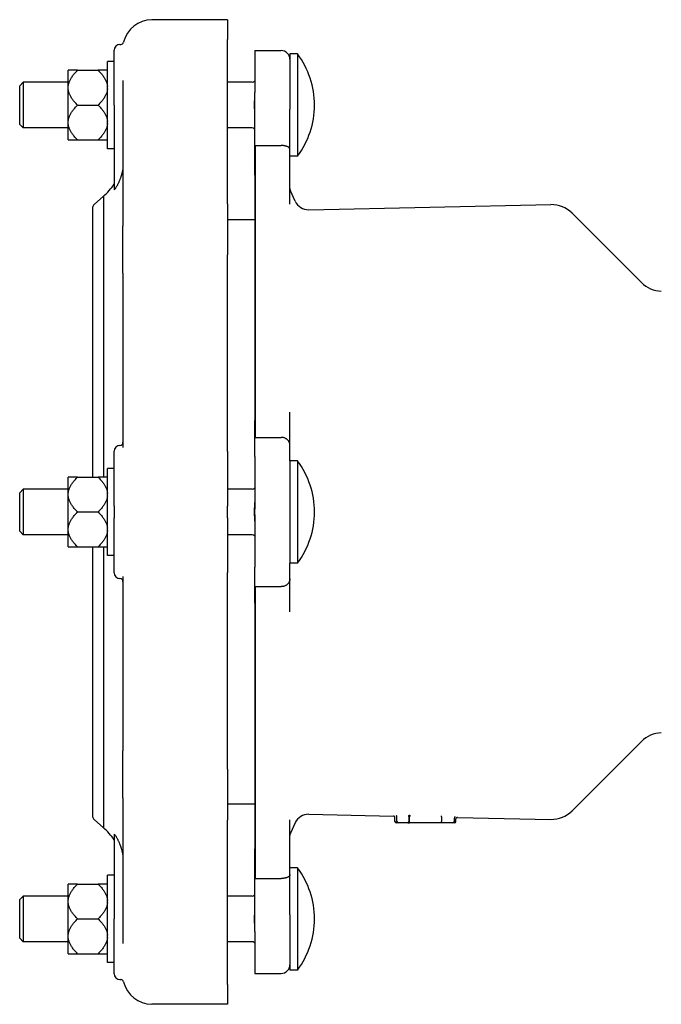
# Model space of a CAD drawing. Header units: millimetres. Extents: x 174 to 4346, y -111 to 879.
# Tile 3 of 5: x 569 to 790, y 540 to 879. Entities that reach past the tile are written whole.
import ezdxf

# ---------------------------------------------------------------- set-up
doc = ezdxf.new("R2010")
doc.units = ezdxf.units.MM
doc.layers.add('DETAIL', color=2, linetype='Continuous')

msp = doc.modelspace()

# ---------------------------------------------------------------- linework, layer by layer
at = {"layer": 'DETAIL'}
for p, q in [((640.22, 878.9), (614.22, 878.9)), ((640.22, 878.9), (640.22, 872.07)), ((640.22, 815.58), (640.22, 872.07)), ((601.22, 849.49), (601.22, 868.37)), ((603.22, 870.37), (603.5, 870.37)), ((649.69, 868.27), (649.69, 853.87)), ((649.69, 868.27), (658.69, 868.27)), ((598.91, 834.51), (598.91, 864.51)), ((601.22, 864.51), (598.91, 864.51)), ((661.69, 867.11), (661.69, 848.09)), ((664.3, 867.11), (661.69, 867.11)), ((664.3, 867.11), (664.3, 831.91)), ((588.61, 861.5), (585.41, 861.5)), ((585.41, 855.88), (585.41, 861.5)), ((588.61, 861.5), (595.71, 861.5)), ((598.91, 861.5), (595.71, 861.5)), ((568.69, 856.14), (569.91, 857.36)), ((569.91, 857.36), (569.91, 841.66)), ((585.41, 857.36), (569.91, 857.36)), ((604.22, 857.93), (604.22, 807.9)), ((648.69, 857.36), (640.22, 857.36)), ((568.69, 842.88), (568.69, 856.14)), ((585.41, 855.12), (585.41, 855.88)), ((585.41, 843.89), (585.41, 855.12)), ((649.69, 849.92), (649.69, 853.87)), ((588.61, 849.51), (595.71, 849.51)), ((601.22, 849.49), (601.22, 820.4)), ((649.69, 835.61), (649.69, 849.92)), ((661.69, 834.3), (661.69, 848.09)), ((585.41, 843.13), (585.41, 843.89)), ((568.69, 842.88), (569.91, 841.66)), ((585.41, 841.66), (569.91, 841.66)), ((585.41, 837.51), (585.41, 843.13)), ((648.69, 841.66), (640.22, 841.66)), ((585.41, 837.51), (588.61, 837.51)), ((588.61, 837.51), (595.71, 837.51)), ((595.71, 837.51), (598.91, 837.51)), ((601.22, 834.51), (598.91, 834.51)), ((649.69, 825.41), (649.69, 835.61)), ((649.69, 835.61), (658.69, 835.61)), ((649.72, 834.45), (649.72, 736.61)), ((661.69, 815.43), (661.69, 834.3)), ((664.3, 831.91), (661.69, 831.91)), ((649.69, 825.41), (649.69, 740.96)), ((663.55, 816.41), (661.88, 820)), ((594.38, 815.35), (597.53, 818.15)), ((597.53, 818.15), (597.53, 721.5)), ((593.71, 813.86), (593.71, 721.5)), ((640.22, 815.58), (640.22, 798.04)), ((668.19, 813.52), (751.55, 815.27)), ((644.61, 810.01), (640.22, 810.01)), ((649.69, 810.01), (644.61, 810.01)), ((782.75, 788.43), (758.83, 812.34)), ((604.22, 791.63), (604.22, 807.9)), ((640.22, 730.35), (640.22, 798.04)), ((604.22, 791.63), (604.22, 731.69)), ((661.69, 732.5), (661.69, 743.88)), ((649.69, 735.19), (649.69, 740.96)), ((649.69, 729.62), (649.69, 735.19)), ((649.69, 735.19), (658.69, 735.19)), ((661.69, 727.11), (661.69, 732.5)), ((601.22, 711.51), (601.22, 730.39)), ((640.22, 730.35), (640.22, 711.51)), ((649.69, 728.55), (649.69, 729.62)), ((649.69, 728.55), (649.69, 710.51)), ((661.69, 727.11), (661.69, 691.91)), ((664.3, 727.11), (661.69, 727.11)), ((664.3, 727.11), (664.3, 691.91)), ((598.91, 694.51), (598.91, 724.51)), ((601.22, 724.51), (598.91, 724.51)), ((588.61, 721.5), (585.41, 721.5)), ((585.41, 715.88), (585.41, 721.5)), ((588.61, 721.5), (595.71, 721.5)), ((598.91, 721.5), (595.71, 721.5)), ((568.69, 716.14), (569.91, 717.36)), ((568.69, 702.88), (568.69, 716.14)), ((569.91, 717.36), (569.91, 701.66)), ((585.41, 717.36), (569.91, 717.36)), ((585.41, 715.12), (585.41, 715.88)), ((585.41, 703.89), (585.41, 715.12)), ((648.69, 717.36), (640.22, 717.36)), ((601.22, 711.51), (601.22, 707.51)), ((640.22, 707.51), (640.22, 711.51)), ((588.61, 709.51), (595.71, 709.51)), ((649.69, 708.51), (649.69, 710.51)), ((649.69, 708.51), (649.69, 690.47)), ((601.22, 688.63), (601.22, 707.51)), ((640.22, 707.51), (640.22, 688.66)), ((568.69, 702.88), (569.91, 701.66)), ((585.41, 701.66), (569.91, 701.66)), ((585.41, 703.13), (585.41, 703.89)), ((585.41, 697.51), (585.41, 703.13)), ((648.69, 701.66), (640.22, 701.66)), ((585.41, 697.51), (588.61, 697.51)), ((588.61, 697.51), (595.71, 697.51)), ((593.71, 697.51), (593.71, 605.16)), ((595.71, 697.51), (598.91, 697.51)), ((597.53, 697.51), (597.53, 600.86)), ((601.22, 694.51), (598.91, 694.51)), ((664.3, 691.91), (661.69, 691.91)), ((661.69, 686.52), (661.69, 691.91)), ((640.22, 620.97), (640.22, 688.66)), ((649.69, 689.4), (649.69, 690.47)), ((649.69, 683.82), (649.69, 689.4)), ((604.22, 687.32), (604.22, 627.38)), ((661.69, 675.21), (661.69, 686.52)), ((649.69, 678.15), (649.69, 683.82)), ((649.69, 683.82), (658.69, 683.82)), ((649.72, 682.4), (649.72, 584.56)), ((649.69, 678.15), (649.69, 593.62)), ((782.75, 630.59), (758.83, 606.67)), ((604.22, 611.12), (604.22, 627.38)), ((640.22, 620.97), (640.22, 603.44)), ((604.22, 611.12), (604.22, 561.09)), ((644.61, 609.01), (640.22, 609.01)), ((649.69, 609.01), (644.61, 609.01)), ((594.38, 603.67), (597.53, 600.86)), ((640.22, 546.94), (640.22, 603.44)), ((661.69, 584.73), (661.69, 603.61)), ((668.19, 605.49), (697.39, 604.88)), ((697.88, 603.01), (697.88, 604.38)), ((698.55, 603.01), (698.55, 604.63)), ((702.6, 604.71), (702.6, 603.01)), ((702.92, 603.01), (702.92, 604.67)), ((713.84, 604.46), (713.84, 604.45)), ((713.84, 604.45), (713.84, 603.01)), ((718.31, 603.01), (718.31, 604.2)), ((718.88, 603.01), (718.88, 603.92)), ((719.39, 604.42), (751.55, 603.75)), ((663.55, 602.61), (661.88, 599.02)), ((699.05, 602.51), (698.38, 602.51)), ((702.26, 602.51), (699.05, 602.51)), ((702.26, 602.51), (702.84, 602.51)), ((714, 602.51), (702.84, 602.51)), ((717.81, 602.51), (714, 602.51)), ((718.38, 602.51), (717.81, 602.51)), ((601.22, 598.61), (601.22, 569.52)), ((649.69, 583.4), (649.69, 593.62)), ((664.3, 587.11), (661.69, 587.11)), ((664.3, 587.11), (664.3, 551.91)), ((598.91, 554.51), (598.91, 584.51)), ((601.22, 584.51), (598.91, 584.51)), ((649.69, 569.09), (649.69, 583.4)), ((649.69, 583.4), (658.69, 583.4)), ((661.69, 570.92), (661.69, 584.73)), ((588.61, 581.5), (585.41, 581.5)), ((585.41, 575.88), (585.41, 581.5)), ((588.61, 581.5), (595.71, 581.5)), ((598.91, 581.5), (595.71, 581.5)), ((568.69, 576.14), (569.91, 577.36)), ((568.69, 562.88), (568.69, 576.14)), ((569.91, 577.36), (569.91, 561.66)), ((585.41, 577.36), (569.91, 577.36)), ((648.69, 577.36), (640.22, 577.36)), ((585.41, 575.12), (585.41, 575.88)), ((585.41, 563.89), (585.41, 575.12)), ((588.61, 569.51), (595.71, 569.51)), ((601.22, 550.64), (601.22, 569.52)), ((661.69, 570.92), (661.69, 551.91)), ((649.69, 565.15), (649.69, 569.09)), ((568.69, 562.88), (569.91, 561.66)), ((585.41, 563.13), (585.41, 563.89)), ((585.41, 557.51), (585.41, 563.13)), ((649.69, 565.15), (649.69, 550.74)), ((585.41, 561.66), (569.91, 561.66)), ((648.69, 561.66), (640.22, 561.66)), ((585.41, 557.51), (588.61, 557.51)), ((588.61, 557.51), (595.71, 557.51)), ((595.71, 557.51), (598.91, 557.51)), ((601.22, 554.51), (598.91, 554.51)), ((649.69, 550.74), (658.69, 550.74)), ((664.3, 551.91), (661.69, 551.91)), ((603.22, 548.64), (603.5, 548.64)), ((640.22, 546.94), (640.22, 540.11)), ((640.22, 540.11), (614.22, 540.11))]:
    msp.add_line(p, q, dxfattribs=at)
at = {"layer": 'DETAIL', "flags": 128}
for points in [[(585.41, 855.88), (585.43, 856.11), (585.46, 856.33), (585.5, 856.56), (585.55, 856.78), (585.61, 857), (585.68, 857.23), (585.76, 857.45), (585.85, 857.68), (585.94, 857.91), (586.05, 858.13), (586.17, 858.36), (586.29, 858.59), (586.43, 858.82), (586.58, 859.05), (586.73, 859.29), (586.9, 859.53), (587.07, 859.76), (587.26, 860), (587.46, 860.25), (587.67, 860.49), (587.89, 860.74), (588.12, 860.99), (588.36, 861.24), (588.61, 861.5)], [(595.71, 861.5), (595.96, 861.24), (596.21, 860.99), (596.44, 860.74), (596.65, 860.49), (596.86, 860.25), (597.06, 860), (597.25, 859.76), (597.42, 859.53), (597.59, 859.29), (597.74, 859.05), (597.89, 858.82), (598.03, 858.59), (598.15, 858.36), (598.27, 858.13), (598.38, 857.91), (598.47, 857.68), (598.56, 857.45), (598.64, 857.23), (598.71, 857), (598.77, 856.78), (598.82, 856.56), (598.86, 856.33), (598.89, 856.11), (598.91, 855.88)], [(649.69, 857.79), (649.69, 857.79), (649.69, 857.79), (649.68, 857.79), (649.67, 857.79), (649.67, 857.78), (649.66, 857.78), (649.65, 857.78), (649.64, 857.78), (649.63, 857.78), (649.62, 857.78), (649.6, 857.78), (649.59, 857.77), (649.58, 857.77), (649.57, 857.77), (649.56, 857.77), (649.55, 857.77), (649.54, 857.77), (649.53, 857.77), (649.52, 857.76), (649.51, 857.76), (649.5, 857.76), (649.5, 857.76), (649.49, 857.76), (649.49, 857.76)], [(588.61, 849.51), (588.36, 849.76), (588.12, 850.02), (587.89, 850.27), (587.67, 850.52), (587.46, 850.76), (587.26, 851.01), (587.07, 851.25), (586.9, 851.48), (586.73, 851.72), (586.58, 851.95), (586.43, 852.19), (586.29, 852.42), (586.17, 852.65), (586.05, 852.88), (585.94, 853.1), (585.85, 853.33), (585.76, 853.55), (585.68, 853.78), (585.61, 854), (585.55, 854.23), (585.5, 854.45), (585.46, 854.68), (585.43, 854.9), (585.41, 855.12)], [(598.91, 855.12), (598.89, 854.9), (598.86, 854.68), (598.82, 854.45), (598.77, 854.23), (598.71, 854), (598.64, 853.78), (598.56, 853.55), (598.47, 853.33), (598.38, 853.1), (598.27, 852.88), (598.15, 852.65), (598.03, 852.42), (597.89, 852.19), (597.74, 851.95), (597.59, 851.72), (597.42, 851.48), (597.25, 851.25), (597.06, 851.01), (596.86, 850.76), (596.65, 850.52), (596.44, 850.27), (596.21, 850.02), (595.96, 849.76), (595.71, 849.51)], [(649.69, 846.39), (649.69, 846.65), (649.67, 846.93), (649.66, 847.2), (649.64, 847.46), (649.61, 847.71), (649.59, 847.98), (649.56, 848.25), (649.54, 848.53), (649.52, 848.8), (649.51, 849.07), (649.49, 849.34), (649.49, 849.59), (649.49, 849.85), (649.51, 850.12), (649.52, 850.39), (649.54, 850.66), (649.56, 850.94), (649.59, 851.21), (649.61, 851.47), (649.64, 851.73), (649.66, 851.99), (649.67, 852.26), (649.69, 852.54), (649.69, 852.8)], [(585.41, 843.89), (585.43, 844.11), (585.46, 844.34), (585.5, 844.56), (585.55, 844.79), (585.61, 845.01), (585.68, 845.23), (585.76, 845.46), (585.85, 845.69), (585.94, 845.91), (586.05, 846.14), (586.17, 846.37), (586.29, 846.6), (586.43, 846.83), (586.58, 847.06), (586.73, 847.29), (586.9, 847.53), (587.07, 847.77), (587.26, 848.01), (587.46, 848.25), (587.67, 848.5), (587.89, 848.75), (588.12, 849), (588.36, 849.25), (588.61, 849.51)], [(595.71, 849.51), (595.96, 849.25), (596.21, 849), (596.44, 848.75), (596.65, 848.5), (596.86, 848.25), (597.06, 848.01), (597.25, 847.77), (597.42, 847.53), (597.59, 847.29), (597.74, 847.06), (597.89, 846.83), (598.03, 846.6), (598.15, 846.37), (598.27, 846.14), (598.38, 845.91), (598.47, 845.69), (598.56, 845.46), (598.64, 845.23), (598.71, 845.01), (598.77, 844.79), (598.82, 844.56), (598.86, 844.34), (598.89, 844.11), (598.91, 843.89)], [(588.61, 837.51), (588.36, 837.77), (588.12, 838.02), (587.89, 838.28), (587.67, 838.52), (587.46, 838.77), (587.26, 839.01), (587.07, 839.25), (586.9, 839.49), (586.73, 839.73), (586.58, 839.96), (586.43, 840.19), (586.29, 840.42), (586.17, 840.65), (586.05, 840.88), (585.94, 841.11), (585.85, 841.33), (585.76, 841.56), (585.68, 841.79), (585.61, 842.01), (585.55, 842.23), (585.5, 842.46), (585.46, 842.68), (585.43, 842.91), (585.41, 843.13)], [(598.91, 843.13), (598.89, 842.91), (598.86, 842.68), (598.82, 842.46), (598.77, 842.23), (598.71, 842.01), (598.64, 841.79), (598.56, 841.56), (598.47, 841.33), (598.38, 841.11), (598.27, 840.88), (598.15, 840.65), (598.03, 840.42), (597.89, 840.19), (597.74, 839.96), (597.59, 839.73), (597.42, 839.49), (597.25, 839.25), (597.06, 839.01), (596.86, 838.77), (596.65, 838.52), (596.44, 838.28), (596.21, 838.02), (595.96, 837.77), (595.71, 837.51)], [(649.69, 841.22), (649.69, 841.23), (649.67, 841.23), (649.66, 841.23), (649.64, 841.24), (649.61, 841.24), (649.59, 841.24), (649.56, 841.24), (649.54, 841.25), (649.52, 841.25), (649.51, 841.25), (649.49, 841.26), (649.49, 841.26), (649.49, 841.26), (649.51, 841.26), (649.52, 841.27), (649.54, 841.27), (649.56, 841.27), (649.59, 841.27), (649.61, 841.28), (649.64, 841.28), (649.66, 841.28), (649.67, 841.29), (649.69, 841.29), (649.69, 841.29)], [(649.72, 834.65), (649.71, 834.26), (649.71, 833.86), (649.71, 833.47), (649.71, 833.08), (649.71, 832.69), (649.71, 832.3), (649.71, 831.92), (649.71, 831.53), (649.71, 831.14), (649.7, 830.75), (649.7, 830.37), (649.7, 829.98), (649.7, 829.6), (649.7, 829.22), (649.7, 828.83), (649.7, 828.45), (649.7, 828.07), (649.7, 827.69), (649.7, 827.31), (649.69, 826.93), (649.69, 826.55), (649.69, 826.17), (649.69, 825.79), (649.69, 825.41)], [(649.72, 835.5), (649.72, 835.43), (649.72, 835.37), (649.72, 835.31), (649.72, 835.25), (649.72, 835.19), (649.72, 835.14), (649.72, 835.08), (649.72, 835.03), (649.72, 834.97), (649.72, 834.92), (649.72, 834.87), (649.72, 834.83), (649.72, 834.78), (649.72, 834.74), (649.72, 834.7), (649.72, 834.66), (649.72, 834.62), (649.72, 834.59), (649.72, 834.56), (649.72, 834.53), (649.72, 834.51), (649.72, 834.49), (649.72, 834.47), (649.72, 834.45)], [(649.72, 835.5), (649.72, 835.46), (649.72, 835.43), (649.72, 835.39), (649.72, 835.36), (649.72, 835.32), (649.72, 835.29), (649.72, 835.25), (649.72, 835.22), (649.72, 835.18), (649.72, 835.14), (649.72, 835.11), (649.72, 835.07), (649.72, 835.04), (649.72, 835), (649.72, 834.97), (649.72, 834.93), (649.72, 834.9), (649.72, 834.86), (649.72, 834.82), (649.72, 834.79), (649.72, 834.75), (649.72, 834.72), (649.72, 834.68), (649.72, 834.65)], [(661.69, 834.3), (661.68, 834.39), (661.67, 834.47), (661.63, 834.56), (661.59, 834.64), (661.53, 834.72), (661.46, 834.8), (661.38, 834.88), (661.29, 834.96), (661.19, 835.03), (661.07, 835.1), (660.95, 835.17), (660.81, 835.23), (660.67, 835.29), (660.52, 835.34), (660.36, 835.39), (660.19, 835.44), (660.02, 835.48), (659.84, 835.51), (659.65, 835.55), (659.47, 835.57), (659.28, 835.59), (659.08, 835.6), (658.89, 835.61), (658.69, 835.61)], [(604.22, 827.61), (604.21, 827.59), (604.19, 827.51), (604.17, 827.41), (604.15, 827.3), (604.12, 827.18), (604.1, 827.06), (604.07, 826.93), (604.04, 826.8), (604.01, 826.65), (603.97, 826.49), (603.93, 826.32), (603.88, 826.15), (603.84, 825.97), (603.79, 825.8), (603.74, 825.62), (603.69, 825.44), (603.63, 825.26), (603.58, 825.08), (603.52, 824.9), (603.46, 824.72), (603.4, 824.54), (603.34, 824.36), (603.28, 824.19), (603.22, 824.02)], [(603.22, 824.02), (603.13, 823.79), (603.04, 823.56), (602.95, 823.34), (602.86, 823.13), (602.77, 822.92), (602.68, 822.72), (602.59, 822.53), (602.5, 822.35), (602.41, 822.16), (602.31, 821.98), (602.22, 821.8), (602.12, 821.63), (602.02, 821.46), (601.92, 821.29), (601.83, 821.13), (601.73, 820.98), (601.63, 820.84), (601.54, 820.71), (601.45, 820.59), (601.37, 820.5), (601.31, 820.43), (601.26, 820.39), (601.23, 820.38), (601.22, 820.4)], [(649.69, 740.96), (649.69, 740.73), (649.69, 740.5), (649.69, 740.27), (649.69, 740.04), (649.7, 739.82), (649.7, 739.59), (649.7, 739.37), (649.7, 739.14), (649.7, 738.92), (649.7, 738.7), (649.7, 738.48), (649.7, 738.26), (649.7, 738.04), (649.7, 737.82), (649.71, 737.61), (649.71, 737.39), (649.71, 737.18), (649.71, 736.96), (649.71, 736.75), (649.71, 736.54), (649.71, 736.33), (649.71, 736.12), (649.71, 735.91), (649.72, 735.7)], [(649.72, 736.61), (649.72, 736.55), (649.72, 736.48), (649.72, 736.41), (649.72, 736.34), (649.72, 736.27), (649.72, 736.2), (649.72, 736.14), (649.72, 736.07), (649.72, 736.01), (649.72, 735.94), (649.72, 735.88), (649.72, 735.82), (649.72, 735.76), (649.72, 735.71), (649.72, 735.65), (649.72, 735.6), (649.72, 735.55), (649.72, 735.5), (649.72, 735.46), (649.72, 735.41), (649.72, 735.37), (649.72, 735.33), (649.72, 735.3), (649.72, 735.26)], [(649.72, 735.7), (649.72, 735.68), (649.72, 735.67), (649.72, 735.65), (649.72, 735.63), (649.72, 735.61), (649.72, 735.59), (649.72, 735.57), (649.72, 735.56), (649.72, 735.54), (649.72, 735.52), (649.72, 735.5), (649.72, 735.48), (649.72, 735.46), (649.72, 735.45), (649.72, 735.43), (649.72, 735.41), (649.72, 735.39), (649.72, 735.37), (649.72, 735.35), (649.72, 735.34), (649.72, 735.32), (649.72, 735.3), (649.72, 735.28), (649.72, 735.26)], [(661.69, 732.5), (661.68, 732.68), (661.67, 732.86), (661.63, 733.03), (661.59, 733.2), (661.53, 733.37), (661.46, 733.53), (661.38, 733.69), (661.29, 733.85), (661.19, 734), (661.07, 734.14), (660.95, 734.28), (660.81, 734.41), (660.67, 734.53), (660.52, 734.64), (660.36, 734.74), (660.19, 734.83), (660.02, 734.92), (659.84, 734.99), (659.65, 735.05), (659.47, 735.1), (659.28, 735.14), (659.08, 735.17), (658.89, 735.19), (658.69, 735.19)], [(585.41, 715.88), (585.43, 716.11), (585.46, 716.33), (585.5, 716.56), (585.55, 716.78), (585.61, 717), (585.68, 717.23), (585.76, 717.45), (585.85, 717.68), (585.94, 717.91), (586.05, 718.13), (586.17, 718.36), (586.29, 718.59), (586.43, 718.82), (586.58, 719.05), (586.73, 719.29), (586.9, 719.53), (587.07, 719.76), (587.26, 720), (587.46, 720.25), (587.67, 720.49), (587.89, 720.74), (588.12, 720.99), (588.36, 721.24), (588.61, 721.5)], [(595.71, 721.5), (595.96, 721.24), (596.21, 720.99), (596.44, 720.74), (596.65, 720.49), (596.86, 720.25), (597.06, 720), (597.25, 719.76), (597.42, 719.53), (597.59, 719.29), (597.74, 719.05), (597.89, 718.82), (598.03, 718.59), (598.15, 718.36), (598.27, 718.13), (598.38, 717.91), (598.47, 717.68), (598.56, 717.45), (598.64, 717.23), (598.71, 717), (598.77, 716.78), (598.82, 716.56), (598.86, 716.33), (598.89, 716.11), (598.91, 715.88)], [(588.61, 709.51), (588.36, 709.76), (588.12, 710.02), (587.89, 710.27), (587.67, 710.52), (587.46, 710.76), (587.26, 711.01), (587.07, 711.25), (586.9, 711.48), (586.73, 711.72), (586.58, 711.95), (586.43, 712.19), (586.29, 712.42), (586.17, 712.65), (586.05, 712.88), (585.94, 713.1), (585.85, 713.33), (585.76, 713.55), (585.68, 713.78), (585.61, 714), (585.55, 714.23), (585.5, 714.45), (585.46, 714.68), (585.43, 714.9), (585.41, 715.12)], [(598.91, 715.12), (598.89, 714.9), (598.86, 714.68), (598.82, 714.45), (598.77, 714.23), (598.71, 714), (598.64, 713.78), (598.56, 713.55), (598.47, 713.33), (598.38, 713.1), (598.27, 712.88), (598.15, 712.65), (598.03, 712.42), (597.89, 712.19), (597.74, 711.95), (597.59, 711.72), (597.42, 711.48), (597.25, 711.25), (597.06, 711.01), (596.86, 710.76), (596.65, 710.52), (596.44, 710.27), (596.21, 710.02), (595.96, 709.76), (595.71, 709.51)], [(649.69, 717.76), (649.69, 717.76), (649.69, 717.76), (649.68, 717.76), (649.67, 717.76), (649.67, 717.76), (649.66, 717.76), (649.65, 717.76), (649.64, 717.76), (649.62, 717.76), (649.61, 717.76), (649.6, 717.76), (649.59, 717.76), (649.58, 717.76), (649.57, 717.76), (649.55, 717.76), (649.54, 717.76), (649.53, 717.76), (649.52, 717.76), (649.51, 717.76), (649.51, 717.76), (649.5, 717.76), (649.5, 717.76), (649.49, 717.76), (649.49, 717.76)], [(649.69, 706.32), (649.69, 706.59), (649.67, 706.86), (649.66, 707.13), (649.64, 707.39), (649.61, 707.65), (649.59, 707.91), (649.56, 708.19), (649.54, 708.46), (649.52, 708.73), (649.51, 709.01), (649.49, 709.27), (649.49, 709.53), (649.49, 709.78), (649.51, 710.05), (649.52, 710.32), (649.54, 710.59), (649.56, 710.87), (649.59, 711.14), (649.61, 711.41), (649.64, 711.66), (649.66, 711.92), (649.67, 712.19), (649.69, 712.47), (649.69, 712.73)], [(585.41, 703.89), (585.43, 704.11), (585.46, 704.34), (585.5, 704.56), (585.55, 704.79), (585.61, 705.01), (585.68, 705.23), (585.76, 705.46), (585.85, 705.69), (585.94, 705.91), (586.05, 706.14), (586.17, 706.37), (586.29, 706.6), (586.43, 706.83), (586.58, 707.06), (586.73, 707.29), (586.9, 707.53), (587.07, 707.77), (587.26, 708.01), (587.46, 708.25), (587.67, 708.5), (587.89, 708.75), (588.12, 709), (588.36, 709.25), (588.61, 709.51)], [(595.71, 709.51), (595.96, 709.25), (596.21, 709), (596.44, 708.75), (596.65, 708.5), (596.86, 708.25), (597.06, 708.01), (597.25, 707.77), (597.42, 707.53), (597.59, 707.29), (597.74, 707.06), (597.89, 706.83), (598.03, 706.6), (598.15, 706.37), (598.27, 706.14), (598.38, 705.91), (598.47, 705.69), (598.56, 705.46), (598.64, 705.23), (598.71, 705.01), (598.77, 704.79), (598.82, 704.56), (598.86, 704.34), (598.89, 704.11), (598.91, 703.89)], [(588.61, 697.51), (588.36, 697.77), (588.12, 698.02), (587.89, 698.28), (587.67, 698.52), (587.46, 698.77), (587.26, 699.01), (587.07, 699.25), (586.9, 699.49), (586.73, 699.73), (586.58, 699.96), (586.43, 700.19), (586.29, 700.42), (586.17, 700.65), (586.05, 700.88), (585.94, 701.11), (585.85, 701.33), (585.76, 701.56), (585.68, 701.79), (585.61, 702.01), (585.55, 702.23), (585.5, 702.46), (585.46, 702.68), (585.43, 702.91), (585.41, 703.13)], [(598.91, 703.13), (598.89, 702.91), (598.86, 702.68), (598.82, 702.46), (598.77, 702.23), (598.71, 702.01), (598.64, 701.79), (598.56, 701.56), (598.47, 701.33), (598.38, 701.11), (598.27, 700.88), (598.15, 700.65), (598.03, 700.42), (597.89, 700.19), (597.74, 699.96), (597.59, 699.73), (597.42, 699.49), (597.25, 699.25), (597.06, 699.01), (596.86, 698.77), (596.65, 698.52), (596.44, 698.28), (596.21, 698.02), (595.96, 697.77), (595.71, 697.51)], [(649.69, 701.25), (649.69, 701.25), (649.67, 701.25), (649.66, 701.25), (649.64, 701.25), (649.61, 701.25), (649.59, 701.25), (649.56, 701.25), (649.54, 701.25), (649.52, 701.26), (649.51, 701.26), (649.49, 701.26), (649.49, 701.26), (649.49, 701.26), (649.51, 701.26), (649.52, 701.26), (649.54, 701.26), (649.56, 701.26), (649.59, 701.26), (649.61, 701.26), (649.64, 701.26), (649.66, 701.26), (649.67, 701.26), (649.69, 701.26), (649.69, 701.27)], [(661.69, 686.52), (661.68, 686.34), (661.67, 686.16), (661.63, 685.99), (661.59, 685.82), (661.53, 685.65), (661.46, 685.48), (661.38, 685.32), (661.29, 685.17), (661.19, 685.02), (661.07, 684.88), (660.95, 684.74), (660.81, 684.61), (660.67, 684.49), (660.52, 684.38), (660.36, 684.27), (660.19, 684.18), (660.02, 684.1), (659.84, 684.03), (659.65, 683.96), (659.47, 683.91), (659.28, 683.87), (659.08, 683.84), (658.89, 683.83), (658.69, 683.82)], [(649.72, 683.32), (649.71, 683.12), (649.71, 682.92), (649.71, 682.71), (649.71, 682.51), (649.71, 682.3), (649.71, 682.09), (649.71, 681.88), (649.71, 681.67), (649.71, 681.46), (649.7, 681.24), (649.7, 681.03), (649.7, 680.81), (649.7, 680.6), (649.7, 680.38), (649.7, 680.16), (649.7, 679.94), (649.7, 679.72), (649.7, 679.5), (649.7, 679.28), (649.69, 679.05), (649.69, 678.83), (649.69, 678.6), (649.69, 678.37), (649.69, 678.15)], [(649.72, 683.76), (649.72, 683.74), (649.72, 683.73), (649.72, 683.71), (649.72, 683.69), (649.72, 683.67), (649.72, 683.65), (649.72, 683.63), (649.72, 683.62), (649.72, 683.6), (649.72, 683.58), (649.72, 683.56), (649.72, 683.54), (649.72, 683.53), (649.72, 683.51), (649.72, 683.49), (649.72, 683.47), (649.72, 683.45), (649.72, 683.43), (649.72, 683.42), (649.72, 683.4), (649.72, 683.38), (649.72, 683.36), (649.72, 683.34), (649.72, 683.32)], [(649.72, 683.76), (649.72, 683.73), (649.72, 683.69), (649.72, 683.65), (649.72, 683.61), (649.72, 683.57), (649.72, 683.52), (649.72, 683.48), (649.72, 683.43), (649.72, 683.37), (649.72, 683.32), (649.72, 683.26), (649.72, 683.2), (649.72, 683.14), (649.72, 683.08), (649.72, 683.02), (649.72, 682.95), (649.72, 682.89), (649.72, 682.82), (649.72, 682.75), (649.72, 682.68), (649.72, 682.61), (649.72, 682.54), (649.72, 682.47), (649.72, 682.4)], [(697.88, 604.38), (697.85, 604.57), (697.74, 604.73), (697.58, 604.84), (697.49, 604.87), (697.39, 604.88)], [(698.55, 604.63), (698.54, 604.73), (698.51, 604.83), (698.46, 604.91), (698.4, 604.98), (698.34, 605.02), (698.3, 605.05), (698.27, 605.06)], [(702.6, 604.72), (702.6, 604.75), (702.61, 604.78), (702.61, 604.81), (702.62, 604.84), (702.62, 604.87), (702.63, 604.9), (702.64, 604.93), (702.66, 604.96), (702.67, 604.98), (702.68, 605.01), (702.7, 605.03), (702.71, 605.06), (702.73, 605.08), (702.75, 605.1), (702.76, 605.12), (702.78, 605.14), (702.8, 605.15), (702.82, 605.17), (702.84, 605.18), (702.86, 605.19), (702.88, 605.2), (702.9, 605.2), (702.93, 605.21), (702.95, 605.21)], [(702.6, 604.72), (702.6, 604.72), (702.6, 604.72), (702.6, 604.72), (702.6, 604.72), (702.6, 604.72), (702.6, 604.72), (702.6, 604.71), (702.6, 604.71), (702.6, 604.71), (702.6, 604.71), (702.6, 604.71), (702.6, 604.71), (702.6, 604.71), (702.6, 604.71), (702.6, 604.71), (702.6, 604.71), (702.6, 604.71), (702.6, 604.71), (702.6, 604.71), (702.6, 604.71), (702.6, 604.71), (702.6, 604.71), (702.6, 604.71), (702.6, 604.71)], [(703.02, 605.2), (703.02, 605.2), (703.01, 605.19), (703.01, 605.19), (703, 605.18), (703, 605.17), (702.99, 605.16), (702.99, 605.14), (702.98, 605.13), (702.98, 605.11), (702.97, 605.09), (702.97, 605.07), (702.96, 605.05), (702.96, 605.03), (702.95, 605.01), (702.95, 604.98), (702.95, 604.95), (702.94, 604.92), (702.94, 604.89), (702.93, 604.86), (702.93, 604.83), (702.93, 604.8), (702.93, 604.76), (702.93, 604.73), (702.92, 604.69)], [(702.92, 604.69), (702.92, 604.69), (702.92, 604.69), (702.92, 604.69), (702.92, 604.69), (702.92, 604.69), (702.92, 604.69), (702.92, 604.69), (702.92, 604.69), (702.92, 604.69), (702.92, 604.69), (702.92, 604.68), (702.92, 604.68), (702.92, 604.68), (702.92, 604.68), (702.92, 604.68), (702.92, 604.68), (702.92, 604.68), (702.92, 604.68), (702.92, 604.68), (702.92, 604.68), (702.92, 604.68), (702.92, 604.67), (702.92, 604.67), (702.92, 604.67)], [(713.76, 604.98), (713.76, 604.97), (713.77, 604.97), (713.77, 604.96), (713.77, 604.95), (713.78, 604.94), (713.78, 604.93), (713.79, 604.91), (713.79, 604.9), (713.8, 604.88), (713.8, 604.86), (713.81, 604.84), (713.81, 604.82), (713.81, 604.8), (713.82, 604.77), (713.82, 604.75), (713.83, 604.72), (713.83, 604.69), (713.83, 604.66), (713.84, 604.63), (713.84, 604.59), (713.84, 604.56), (713.84, 604.53), (713.84, 604.49), (713.84, 604.46)], [(718.61, 604.64), (718.57, 604.62), (718.53, 604.6), (718.47, 604.56), (718.41, 604.49), (718.35, 604.4), (718.32, 604.3), (718.31, 604.2)], [(719.39, 604.42), (719.3, 604.41), (719.2, 604.39), (719.03, 604.28), (718.92, 604.11), (718.88, 603.92)], [(702.26, 602.51), (702.28, 602.51), (702.31, 602.51), (702.33, 602.52), (702.35, 602.52), (702.37, 602.53), (702.39, 602.55), (702.41, 602.56), (702.43, 602.57), (702.45, 602.59), (702.47, 602.61), (702.48, 602.63), (702.5, 602.65), (702.51, 602.68), (702.53, 602.7), (702.54, 602.73), (702.55, 602.76), (702.56, 602.79), (702.57, 602.82), (702.58, 602.85), (702.59, 602.88), (702.59, 602.91), (702.6, 602.94), (702.6, 602.97), (702.6, 603.01)], [(702.84, 602.51), (702.85, 602.51), (702.85, 602.51), (702.86, 602.51), (702.86, 602.52), (702.87, 602.53), (702.87, 602.54), (702.88, 602.55), (702.88, 602.56), (702.88, 602.58), (702.89, 602.59), (702.89, 602.61), (702.9, 602.63), (702.9, 602.66), (702.9, 602.68), (702.91, 602.71), (702.91, 602.73), (702.91, 602.76), (702.92, 602.79), (702.92, 602.83), (702.92, 602.86), (702.92, 602.9), (702.92, 602.93), (702.92, 602.97), (702.92, 603.01)], [(714, 602.51), (713.99, 602.51), (713.98, 602.51), (713.97, 602.51), (713.96, 602.52), (713.95, 602.53), (713.94, 602.53), (713.93, 602.54), (713.92, 602.56), (713.91, 602.57), (713.9, 602.59), (713.9, 602.6), (713.89, 602.62), (713.88, 602.64), (713.88, 602.67), (713.87, 602.69), (713.86, 602.72), (713.86, 602.75), (713.85, 602.78), (713.85, 602.82), (713.85, 602.85), (713.84, 602.89), (713.84, 602.93), (713.84, 602.97), (713.84, 603.01)], [(601.22, 598.61), (601.23, 598.64), (601.26, 598.62), (601.31, 598.58), (601.38, 598.51), (601.46, 598.41), (601.55, 598.29), (601.65, 598.15), (601.75, 598.01), (601.85, 597.85), (601.95, 597.68), (602.05, 597.51), (602.15, 597.34), (602.25, 597.15), (602.35, 596.97), (602.44, 596.79), (602.53, 596.6), (602.63, 596.4), (602.72, 596.21), (602.8, 596.01), (602.89, 595.82), (602.97, 595.62), (603.05, 595.41), (603.14, 595.2), (603.22, 594.99)], [(603.22, 594.99), (603.28, 594.81), (603.34, 594.63), (603.41, 594.45), (603.47, 594.27), (603.53, 594.08), (603.59, 593.9), (603.64, 593.72), (603.7, 593.53), (603.75, 593.35), (603.8, 593.18), (603.85, 593), (603.89, 592.84), (603.93, 592.67), (603.97, 592.52), (604, 592.37), (604.04, 592.24), (604.07, 592.11), (604.09, 591.99), (604.12, 591.87), (604.14, 591.74), (604.17, 591.63), (604.19, 591.52), (604.21, 591.43), (604.22, 591.41)], [(649.69, 593.62), (649.69, 593.25), (649.69, 592.87), (649.69, 592.49), (649.69, 592.11), (649.7, 591.73), (649.7, 591.34), (649.7, 590.96), (649.7, 590.58), (649.7, 590.2), (649.7, 589.81), (649.7, 589.43), (649.7, 589.04), (649.7, 588.66), (649.7, 588.27), (649.71, 587.88), (649.71, 587.49), (649.71, 587.1), (649.71, 586.72), (649.71, 586.33), (649.71, 585.94), (649.71, 585.55), (649.71, 585.15), (649.71, 584.76), (649.72, 584.37)], [(649.72, 584.56), (649.72, 584.55), (649.72, 584.53), (649.72, 584.51), (649.72, 584.48), (649.72, 584.46), (649.72, 584.43), (649.72, 584.39), (649.72, 584.36), (649.72, 584.32), (649.72, 584.28), (649.72, 584.24), (649.72, 584.2), (649.72, 584.15), (649.72, 584.1), (649.72, 584.05), (649.72, 584), (649.72, 583.94), (649.72, 583.89), (649.72, 583.83), (649.72, 583.77), (649.72, 583.72), (649.72, 583.66), (649.72, 583.6), (649.72, 583.53)], [(649.72, 584.37), (649.72, 584.33), (649.72, 584.3), (649.72, 584.27), (649.72, 584.23), (649.72, 584.2), (649.72, 584.16), (649.72, 584.13), (649.72, 584.09), (649.72, 584.06), (649.72, 584.02), (649.72, 583.99), (649.72, 583.95), (649.72, 583.92), (649.72, 583.88), (649.72, 583.85), (649.72, 583.81), (649.72, 583.78), (649.72, 583.74), (649.72, 583.71), (649.72, 583.67), (649.72, 583.64), (649.72, 583.6), (649.72, 583.57), (649.72, 583.53)], [(661.69, 584.73), (661.68, 584.64), (661.67, 584.56), (661.63, 584.47), (661.59, 584.38), (661.53, 584.3), (661.46, 584.22), (661.38, 584.14), (661.29, 584.06), (661.19, 583.99), (661.07, 583.92), (660.95, 583.85), (660.81, 583.79), (660.67, 583.73), (660.52, 583.67), (660.36, 583.62), (660.19, 583.58), (660.02, 583.54), (659.84, 583.5), (659.65, 583.47), (659.47, 583.45), (659.28, 583.43), (659.08, 583.41), (658.89, 583.4), (658.69, 583.4)], [(585.41, 575.88), (585.43, 576.11), (585.46, 576.33), (585.5, 576.56), (585.55, 576.78), (585.61, 577), (585.68, 577.23), (585.76, 577.45), (585.85, 577.68), (585.94, 577.91), (586.05, 578.13), (586.17, 578.36), (586.29, 578.59), (586.43, 578.82), (586.58, 579.05), (586.73, 579.29), (586.9, 579.53), (587.07, 579.76), (587.26, 580), (587.46, 580.25), (587.67, 580.49), (587.89, 580.74), (588.12, 580.99), (588.36, 581.24), (588.61, 581.5)], [(595.71, 581.5), (595.96, 581.24), (596.21, 580.99), (596.44, 580.74), (596.65, 580.49), (596.86, 580.25), (597.06, 580), (597.25, 579.76), (597.42, 579.53), (597.59, 579.29), (597.74, 579.05), (597.89, 578.82), (598.03, 578.59), (598.15, 578.36), (598.27, 578.13), (598.38, 577.91), (598.47, 577.68), (598.56, 577.45), (598.64, 577.23), (598.71, 577), (598.77, 576.78), (598.82, 576.56), (598.86, 576.33), (598.89, 576.11), (598.91, 575.88)], [(649.69, 577.7), (649.69, 577.71), (649.67, 577.71), (649.66, 577.71), (649.64, 577.72), (649.61, 577.72), (649.59, 577.73), (649.56, 577.73), (649.54, 577.74), (649.52, 577.74), (649.51, 577.75), (649.49, 577.75), (649.49, 577.76), (649.49, 577.76), (649.51, 577.77), (649.52, 577.77), (649.54, 577.77), (649.56, 577.78), (649.59, 577.78), (649.61, 577.79), (649.64, 577.79), (649.66, 577.8), (649.67, 577.8), (649.69, 577.81), (649.69, 577.81)], [(588.61, 569.51), (588.36, 569.76), (588.12, 570.02), (587.89, 570.27), (587.67, 570.52), (587.46, 570.76), (587.26, 571.01), (587.07, 571.25), (586.9, 571.48), (586.73, 571.72), (586.58, 571.95), (586.43, 572.19), (586.29, 572.42), (586.17, 572.65), (586.05, 572.88), (585.94, 573.1), (585.85, 573.33), (585.76, 573.55), (585.68, 573.78), (585.61, 574), (585.55, 574.23), (585.5, 574.45), (585.46, 574.68), (585.43, 574.9), (585.41, 575.12)], [(598.91, 575.12), (598.89, 574.9), (598.86, 574.68), (598.82, 574.45), (598.77, 574.23), (598.71, 574), (598.64, 573.78), (598.56, 573.55), (598.47, 573.33), (598.38, 573.1), (598.27, 572.88), (598.15, 572.65), (598.03, 572.42), (597.89, 572.19), (597.74, 571.95), (597.59, 571.72), (597.42, 571.48), (597.25, 571.25), (597.06, 571.01), (596.86, 570.76), (596.65, 570.52), (596.44, 570.27), (596.21, 570.02), (595.96, 569.76), (595.71, 569.51)], [(649.69, 566.16), (649.69, 566.42), (649.67, 566.7), (649.66, 566.97), (649.64, 567.23), (649.61, 567.49), (649.59, 567.75), (649.56, 568.02), (649.54, 568.3), (649.52, 568.57), (649.51, 568.84), (649.49, 569.11), (649.49, 569.36), (649.49, 569.62), (649.51, 569.89), (649.52, 570.16), (649.54, 570.43), (649.56, 570.71), (649.59, 570.98), (649.61, 571.24), (649.64, 571.5), (649.66, 571.76), (649.67, 572.03), (649.69, 572.31), (649.69, 572.57)], [(585.41, 563.89), (585.43, 564.11), (585.46, 564.34), (585.5, 564.56), (585.55, 564.79), (585.61, 565.01), (585.68, 565.23), (585.76, 565.46), (585.85, 565.69), (585.94, 565.91), (586.05, 566.14), (586.17, 566.37), (586.29, 566.6), (586.43, 566.83), (586.58, 567.06), (586.73, 567.29), (586.9, 567.53), (587.07, 567.77), (587.26, 568.01), (587.46, 568.25), (587.67, 568.5), (587.89, 568.75), (588.12, 569), (588.36, 569.25), (588.61, 569.51)], [(595.71, 569.51), (595.96, 569.25), (596.21, 569), (596.44, 568.75), (596.65, 568.5), (596.86, 568.25), (597.06, 568.01), (597.25, 567.77), (597.42, 567.53), (597.59, 567.29), (597.74, 567.06), (597.89, 566.83), (598.03, 566.6), (598.15, 566.37), (598.27, 566.14), (598.38, 565.91), (598.47, 565.69), (598.56, 565.46), (598.64, 565.23), (598.71, 565.01), (598.77, 564.79), (598.82, 564.56), (598.86, 564.34), (598.89, 564.11), (598.91, 563.89)], [(588.61, 557.51), (588.36, 557.77), (588.12, 558.02), (587.89, 558.28), (587.67, 558.52), (587.46, 558.77), (587.26, 559.01), (587.07, 559.25), (586.9, 559.49), (586.73, 559.73), (586.58, 559.96), (586.43, 560.19), (586.29, 560.42), (586.17, 560.65), (586.05, 560.88), (585.94, 561.11), (585.85, 561.33), (585.76, 561.56), (585.68, 561.79), (585.61, 562.01), (585.55, 562.23), (585.5, 562.46), (585.46, 562.68), (585.43, 562.91), (585.41, 563.13)], [(598.91, 563.13), (598.89, 562.91), (598.86, 562.68), (598.82, 562.46), (598.77, 562.23), (598.71, 562.01), (598.64, 561.79), (598.56, 561.56), (598.47, 561.33), (598.38, 561.11), (598.27, 560.88), (598.15, 560.65), (598.03, 560.42), (597.89, 560.19), (597.74, 559.96), (597.59, 559.73), (597.42, 559.49), (597.25, 559.25), (597.06, 559.01), (596.86, 558.77), (596.65, 558.52), (596.44, 558.28), (596.21, 558.02), (595.96, 557.77), (595.71, 557.51)], [(649.49, 561.26), (649.49, 561.25), (649.5, 561.25), (649.51, 561.25), (649.51, 561.25), (649.52, 561.25), (649.53, 561.24), (649.54, 561.24), (649.55, 561.24), (649.56, 561.24), (649.57, 561.23), (649.58, 561.23), (649.6, 561.23), (649.61, 561.23), (649.62, 561.23), (649.63, 561.22), (649.64, 561.22), (649.65, 561.22), (649.66, 561.22), (649.67, 561.21), (649.68, 561.21), (649.68, 561.21), (649.69, 561.21), (649.69, 561.21), (649.69, 561.2)]]:
    msp.add_lwpolyline(points, dxfattribs=at)
at = {"layer": 'DETAIL'}
for centre, radius, start, end in [((614.22, 868.9), 10, 90, 167.0403), ((603.5, 871.37), 1, 270, 347.0403), ((603.22, 868.37), 2, 90, 180), ((658.69, 865.27), 3, 0, 90), ((640.89, 849.49), 29.3, 0.0357, 36.9634), ((648.69, 858.36), 1, 270, 323.1631), ((640.89, 849.53), 29.3, 323.0366, 359.9643), ((648.69, 840.66), 1, 36.8369, 90), ((584.49, 833.32), 20, 310.6631, 326.7266), ((663.69, 820.84), 2, 180, 205), ((595.71, 813.86), 2, 131.7283, 180), ((668.11, 818.56), 5.04, 205.2734, 270.929), ((751.76, 805.27), 10, 45, 91.2023), ((789.82, 795.5), 10, 225, 268.5225), ((603.22, 730.39), 2, 90, 180), ((603.22, 733.39), 1, 270, 0), ((640.89, 709.49), 29.3, 0.0357, 36.9634), ((648.69, 718.36), 1, 270, 323.1318), ((640.89, 709.53), 29.3, 323.0366, 359.9643), ((648.69, 700.66), 1, 36.8682, 90), ((603.22, 688.63), 2, 180, 270), ((603.22, 685.63), 1, 0, 90), ((789.82, 623.52), 10, 91.4775, 135), ((751.76, 613.74), 10, 268.7977, 315), ((595.71, 605.16), 2, 180, 228.2717), ((668.11, 600.46), 5.04, 89.071, 154.7266), ((584.49, 585.69), 20, 33.2734, 49.3369), ((698.38, 603.01), 0.5, 180, 270), ((699.05, 603.01), 0.5, 180, 270), ((717.81, 603.01), 0.5, 270, 0), ((718.38, 603.01), 0.5, 270, 0), ((663.69, 598.17), 2, 155, 180), ((640.89, 569.49), 29.3, 0.0357, 36.9634), ((648.69, 578.36), 1, 270, 323.2181), ((640.89, 569.53), 29.3, 323.0366, 359.9643), ((648.69, 560.66), 1, 36.7819, 90), ((658.69, 553.74), 3, 270, 0), ((603.22, 550.64), 2, 180, 270), ((603.5, 547.64), 1, 12.9597, 90), ((614.22, 550.11), 10, 192.9597, 270)]:
    msp.add_arc(centre, radius, start, end, dxfattribs=at)

doc.saveas('drawing.dxf')
